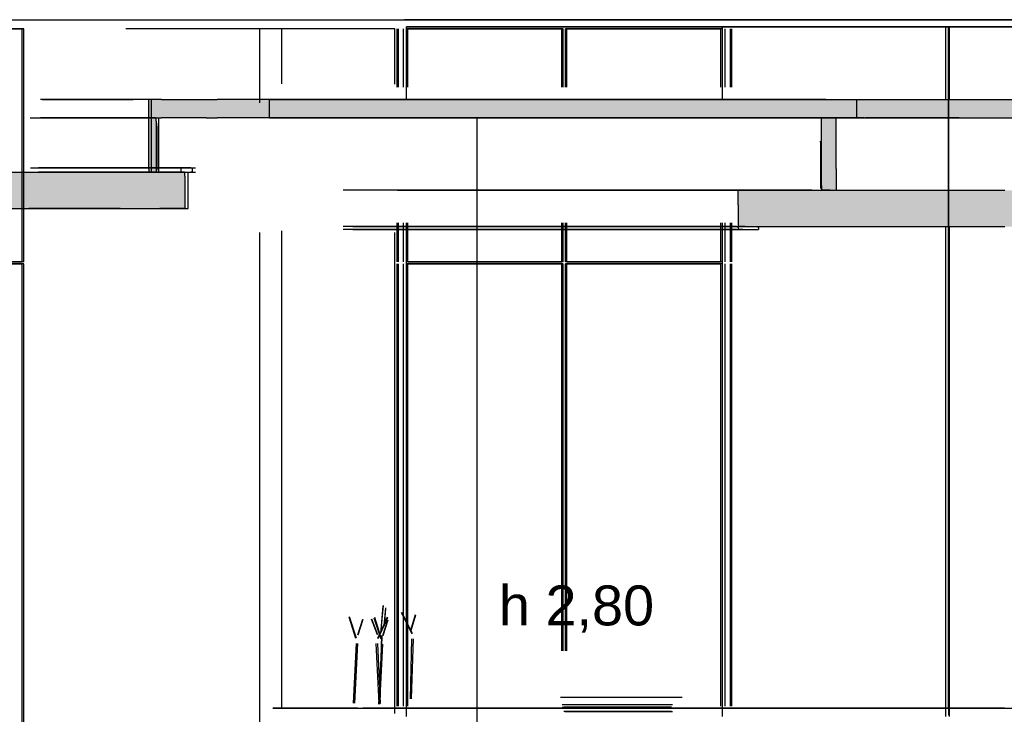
# Model space of a CAD drawing. Header units: millimetres. Extents: x -8297 to 34045, y -61360 to 6071.
# Tile 24 of 68: x 8710 to 11421, y -38844 to -36930. Entities that reach past the tile are written whole.
import ezdxf

# ---------------------------------------------------------------- set-up
doc = ezdxf.new("R2010")
doc.units = ezdxf.units.MM
for name, color, linetype in [('S-QUOTE', 40, 'Continuous'), ('S-TAGLIO-CS', 9, 'Continuous'), ('S-TAGLIO-SOFF', 8, 'Continuous'), ('S-VISTA', 8, 'Continuous'), ('S-VISTA-ARREDI', 9, 'Continuous')]:
    doc.layers.add(name, color=color, linetype=linetype)
doc.styles.add('VISIO', font='arial.ttf')

msp = doc.modelspace()

# ---------------------------------------------------------------- hatches: boundary and pattern name
at = {"layer": 'S-TAGLIO-CS'}
for points in [[(10930, -37200), (10918, -37200), (9254, -37200), (9224, -37200), (9100, -37200), (9096, -37200), (9086, -37200), (9084, -37200), (9066, -37200), (9066, -37198), (9066, -37150), (9096, -37150), (9100, -37150), (9224, -37150), (9254, -37150), (10930, -37150), (11634, -37150), (11716, -37150), (12114, -37150), (12216, -37150), (12220, -37150), (12220, -37152), (12220, -37200), (12218, -37200), (12216, -37200), (12200, -37200), (12114, -37200), (11716, -37200), (11634, -37200), (10958, -37200), (10942, -37200), (10930, -37200)], [(9066, -37200), (9084, -37200), (9086, -37200), (9086, -37210), (9086, -37350), (9084, -37350), (9066, -37350), (9066, -37342), (9066, -37200)], [(10918, -37200), (10930, -37200), (10942, -37200), (10958, -37200), (10958, -37340), (10958, -37400), (10956, -37400), (10954, -37400), (10952, -37400), (10942, -37400), (10918, -37400), (10918, -37388), (10918, -37200)], [(9166, -37450), (9096, -37450), (8992, -37450), (8680, -37450), (7604, -37450), (7436, -37450), (7436, -37436), (7436, -37350), (7442, -37350), (7448, -37350), (7518, -37350), (7536, -37350), (7538, -37350), (7604, -37350), (8680, -37350), (8992, -37350), (9066, -37350), (9084, -37350), (9086, -37350), (9096, -37350), (9156, -37350), (9166, -37350), (9166, -37360), (9166, -37450)], [(12538, -37500), (12516, -37500), (12504, -37500), (12498, -37500), (12484, -37500), (12472, -37500), (12438, -37500), (12424, -37500), (12390, -37500), (12376, -37500), (12366, -37500), (12330, -37500), (12318, -37500), (12306, -37500), (12270, -37500), (12258, -37500), (12246, -37500), (12210, -37500), (12198, -37500), (12186, -37500), (12150, -37500), (12138, -37500), (12102, -37500), (12090, -37500), (12080, -37500), (12042, -37500), (12032, -37500), (12020, -37500), (11984, -37500), (11974, -37500), (11964, -37500), (11926, -37500), (11916, -37500), (11906, -37500), (11868, -37500), (11858, -37500), (11820, -37500), (11810, -37500), (11802, -37500), (11762, -37500), (11754, -37500), (11744, -37500), (11704, -37500), (11696, -37500), (11688, -37500), (11648, -37500), (11642, -37500), (11634, -37500), (11592, -37500), (11586, -37500), (11578, -37500), (11538, -37500), (11530, -37500), (11524, -37500), (11484, -37500), (11476, -37500), (11470, -37500), (11428, -37500), (11424, -37500), (11418, -37500), (11376, -37500), (11370, -37500), (11364, -37500), (11322, -37500), (11318, -37500), (11312, -37500), (11268, -37500), (11264, -37500), (11260, -37500), (11216, -37500), (11212, -37500), (11210, -37500), (11206, -37500), (11162, -37500), (11158, -37500), (11154, -37500), (11110, -37500), (11106, -37500), (11104, -37500), (11102, -37500), (11058, -37500), (11054, -37500), (11052, -37500), (11006, -37500), (11004, -37500), (11002, -37500), (11000, -37500), (10956, -37500), (10954, -37500), (10952, -37500), (10904, -37500), (10902, -37500), (10900, -37500), (10854, -37500), (10852, -37500), (10806, -37500), (10804, -37500), (10756, -37500), (10744, -37500), (10732, -37500), (10716, -37500), (10708, -37500), (10702, -37500), (10688, -37500), (10688, -37440), (10688, -37400), (10708, -37400), (10756, -37400), (10804, -37400), (10806, -37400), (10852, -37400), (10854, -37400), (10900, -37400), (10902, -37400), (10904, -37400), (10918, -37400), (10942, -37400), (10952, -37400), (10954, -37400), (10956, -37400), (10958, -37400), (11000, -37400), (11002, -37400), (11004, -37400), (11006, -37400), (11052, -37400), (11054, -37400), (11058, -37400), (11102, -37400), (11104, -37400), (11106, -37400), (11110, -37400), (11154, -37400), (11158, -37400), (11162, -37400), (11206, -37400), (11210, -37400), (11212, -37400), (11256, -37400), (11260, -37400), (11264, -37400), (11268, -37400), (11312, -37400), (11318, -37400), (11322, -37400), (11364, -37400), (11370, -37400), (11376, -37400), (11418, -37400), (11424, -37400), (11428, -37400), (11470, -37400), (11476, -37400), (11484, -37400), (11524, -37400), (11530, -37400), (11538, -37400), (11578, -37400), (11586, -37400), (11592, -37400), (11634, -37400), (11642, -37400), (11648, -37400), (11688, -37400), (11696, -37400), (11704, -37400), (11744, -37400), (11754, -37400), (11762, -37400), (11802, -37400), (11810, -37400), (11820, -37400), (11858, -37400), (11868, -37400), (11906, -37400), (11916, -37400), (11926, -37400), (11964, -37400), (11974, -37400), (11984, -37400), (12020, -37400), (12032, -37400), (12042, -37400), (12080, -37400), (12090, -37400), (12102, -37400), (12138, -37400), (12150, -37400), (12186, -37400), (12198, -37400), (12210, -37400), (12246, -37400), (12258, -37400), (12270, -37400), (12306, -37400), (12318, -37400), (12330, -37400), (12366, -37400), (12376, -37400), (12398, -37400), (12400, -37400), (12412, -37400), (12418, -37400), (12424, -37400), (12438, -37400), (12472, -37400), (12484, -37400), (12498, -37400), (12504, -37400), (12516, -37400), (12538, -37400), (12538, -37472), (12538, -37500)]]:
    msp.add_hatch(color=9, dxfattribs=at).paths.add_polyline_path(points)

# ---------------------------------------------------------------- linework, layer by layer
at = {"layer": 'S-QUOTE'}
msp.add_line((9969.7, -39998), (9969.7, -37200), dxfattribs=at)
at = {"layer": 'S-TAGLIO-CS'}
for p, q in [((9095.6, -37150), (9065.4, -37150)), ((9065.4, -37197.3), (9065.4, -37150)), ((9100.9, -37150), (9095.6, -37150)), ((9100.9, -37150), (9223.1, -37150)), ((9223.1, -37150), (9254.1, -37150)), ((10929.5, -37150), (9254.1, -37150)), ((10929.5, -37150), (11633.5, -37150)), ((9065.4, -37197.3), (9065.4, -37200)), ((9065.4, -37200), (9095.6, -37200)), ((9084.2, -37200), (9065.4, -37200)), ((9065.4, -37342), (9065.4, -37200)), ((9084.2, -37200), (9085.5, -37200)), ((9085.5, -37209.9), (9085.5, -37200)), ((9095.6, -37200), (9100.9, -37200)), ((9223.1, -37200), (9100.9, -37200)), ((9223.1, -37200), (9254.1, -37200)), ((10929.5, -37200), (9254.1, -37200)), ((10917.9, -37200), (10941.6, -37200)), ((10917.9, -37387.9), (10917.9, -37200)), ((10929.5, -37200), (11633.5, -37200)), ((10941.6, -37200), (10958, -37200)), ((10958, -37340.2), (10958, -37200)), ((9085.5, -37209.9), (9085.5, -37350)), ((9087.5, -37223.7), (9087.5, -37215)), ((9087.5, -37223.7), (9087.5, -37345)), ((10915.1, -37267.9), (10915.1, -37265)), ((10915.1, -37267.9), (10915.1, -37395)), ((8679.2, -37350), (8992.5, -37350)), ((8992.5, -37350), (9096, -37350)), ((9065.4, -37342), (9065.4, -37350)), ((9065.4, -37350), (9084.2, -37350)), ((9085.5, -37350), (9084.2, -37350)), ((9096, -37350), (9165.1, -37350)), ((9181.6, -37338), (9155, -37338)), ((9155, -37348.7), (9155, -37338)), ((9155, -37348.7), (9155, -37350)), ((9155, -37350), (9181.6, -37350)), ((9165.1, -37361), (9165.1, -37350)), ((9165.1, -37361), (9165.1, -37450)), ((9181.6, -37338), (9185.2, -37338)), ((9185.2, -37350), (9181.6, -37350)), ((9185.2, -37339.4), (9185.2, -37338)), ((9185.2, -37339.4), (9185.2, -37350)), ((10958, -37340.2), (10958, -37400)), ((10917.9, -37387.9), (10917.9, -37400)), ((10688.8, -37400), (10707.8, -37400)), ((10688.8, -37439.9), (10688.8, -37400)), ((10708, -37400), (10755.1, -37400)), ((10756.2, -37400), (10803.8, -37400)), ((10804.7, -37400), (10805.2, -37400)), ((10805.2, -37400), (10851.9, -37400)), ((10851.9, -37400), (10852.6, -37400)), ((10852.6, -37400), (10853.3, -37400)), ((10853.3, -37400), (10854, -37400)), ((10854, -37400), (10900.9, -37400)), ((10900.9, -37400), (10901.9, -37400)), ((10901.9, -37400), (10903, -37400)), ((10903, -37400), (10904.1, -37400)), ((10904.1, -37400), (10951.1, -37400)), ((10941.6, -37400), (10917.9, -37400)), ((10941.6, -37400), (10958, -37400)), ((10951.1, -37400), (10952.5, -37400)), ((10952.5, -37400), (10953.9, -37400)), ((10953.9, -37400), (10955.3, -37400)), ((10955.3, -37400), (11000.7, -37400)), ((11000.7, -37400), (11002.4, -37400)), ((11002.4, -37400), (11004.2, -37400)), ((11004.2, -37400), (11006.2, -37400)), ((11006.2, -37400), (11052.6, -37400)), ((11052.6, -37400), (11054.8, -37400)), ((11054.8, -37400), (11057.1, -37400)), ((11057.1, -37400), (11101.8, -37400)), ((11101.8, -37400), (11104.4, -37400)), ((11104.4, -37400), (11107, -37400)), ((11107, -37400), (11109.8, -37400)), ((11109.8, -37400), (11154.7, -37400)), ((11154.7, -37400), (11157.7, -37400)), ((11157.7, -37400), (11161, -37400)), ((11161, -37400), (11205.9, -37400)), ((11205.9, -37400), (11209.4, -37400)), ((11209.4, -37400), (11213, -37400)), ((11213, -37400), (11256.2, -37400)), ((11256.2, -37400), (11260.2, -37400)), ((11260.2, -37400), (11264.3, -37400)), ((11264.3, -37400), (11268.5, -37400)), ((11268.5, -37400), (11312.7, -37400)), ((11312.7, -37400), (11317.3, -37400)), ((11317.3, -37400), (11322.1, -37400)), ((11322.1, -37400), (11364.6, -37400)), ((11364.6, -37400), (11369.8, -37400)), ((11369.8, -37400), (11375.1, -37400)), ((11375.1, -37400), (11417.6, -37400)), ((11417.6, -37400), (11423.2, -37400)), ((10688.8, -37439.9), (10688.8, -37500)), ((8679.2, -37450), (8992.5, -37450)), ((8992.5, -37450), (9096, -37450)), ((9165.1, -37450), (9096, -37450)), ((10707.8, -37500), (10688.8, -37500)), ((10688.8, -37500), (10701.2, -37500)), ((10688.8, -37503.2), (10688.8, -37500)), ((10688.8, -37503.2), (10688.8, -37508)), ((10701.2, -37508), (10688.8, -37508)), ((10701.2, -37500), (10715.9, -37500)), ((10701.2, -37508), (10715.9, -37508)), ((10708, -37500), (10755.1, -37500)), ((10715.9, -37500), (10731.2, -37500)), ((10715.9, -37508), (10731.2, -37508)), ((10731.2, -37500), (10744.2, -37500)), ((10731.2, -37508), (10744.2, -37508)), ((10744.2, -37503.4), (10744.2, -37500)), ((10744.2, -37503.4), (10744.2, -37508)), ((10756.2, -37500), (10803.8, -37500)), ((10804.7, -37500), (10805.2, -37500)), ((10805.2, -37500), (10851.9, -37500)), ((10851.9, -37500), (10852.6, -37500)), ((10852.6, -37500), (10853.3, -37500)), ((10853.3, -37500), (10854, -37500)), ((10854, -37500), (10900.9, -37500)), ((10900.9, -37500), (10901.9, -37500)), ((10901.9, -37500), (10903, -37500)), ((10903, -37500), (10904.1, -37500)), ((10904.1, -37500), (10951.1, -37500)), ((10951.1, -37500), (10952.5, -37500)), ((10952.5, -37500), (10953.9, -37500)), ((10953.9, -37500), (10955.3, -37500)), ((10955.3, -37500), (11000.7, -37500)), ((11000.7, -37500), (11002.4, -37500)), ((11002.4, -37500), (11004.2, -37500)), ((11004.2, -37500), (11006.2, -37500)), ((11006.2, -37500), (11052.6, -37500)), ((11052.6, -37500), (11054.8, -37500)), ((11054.8, -37500), (11057.1, -37500)), ((11057.1, -37500), (11101.8, -37500)), ((11101.8, -37500), (11104.4, -37500)), ((11104.4, -37500), (11107, -37500)), ((11107, -37500), (11109.8, -37500)), ((11109.8, -37500), (11154.7, -37500)), ((11154.7, -37500), (11157.7, -37500)), ((11157.7, -37500), (11161, -37500)), ((11161, -37500), (11205.9, -37500)), ((11205.9, -37500), (11209.4, -37500)), ((11209.4, -37500), (11213, -37500)), ((11213, -37500), (11216.9, -37500)), ((11216.9, -37500), (11260.2, -37500)), ((11260.2, -37500), (11264.3, -37500)), ((11264.3, -37500), (11268.5, -37500)), ((11268.5, -37500), (11312.7, -37500)), ((11312.7, -37500), (11317.3, -37500)), ((11317.3, -37500), (11322.1, -37500)), ((11322.1, -37500), (11364.6, -37500)), ((11364.6, -37500), (11369.8, -37500)), ((11369.8, -37500), (11375.1, -37500)), ((11375.1, -37500), (11417.6, -37500)), ((11417.6, -37500), (11423.2, -37500))]:
    msp.add_line(p, q, dxfattribs=at)
at = {"layer": 'S-TAGLIO-SOFF'}
for p, q in [((8625.5, -36930), (8987.9, -36930)), ((8987.9, -36930), (9107.5, -36930)), ((9107.5, -36930), (9537.6, -36930)), ((9537.6, -36930), (11121.3, -36930)), ((11121.3, -36930), (11142.3, -36930)), ((11142.3, -36930), (11515.5, -36930))]:
    msp.add_line(p, q, dxfattribs=at)
at = {"layer": 'S-VISTA'}
for p, q in [((8721, -36955), (8308, -36955)), ((8312, -36955), (8717, -36955)), ((8717, -37597), (8717, -36955)), ((8717, -37597), (8717, -36955)), ((8721, -37597), (8721, -36955)), ((8721, -37597), (8721, -36955)), ((8721, -37597), (8721, -36955)), ((9032, -36955), (9002, -36955)), ((9085, -36955), (9032, -36955)), ((9158, -36955), (9085, -36955)), ((9245, -36955), (9158, -36955)), ((9340, -36955), (9245, -36955)), ((9432, -36955), (9340, -36955)), ((9432, -36955), (9371, -36955)), ((9371, -37159), (9371, -36955)), ((9743, -36955), (9432, -36955)), ((9432, -37106.8), (9432, -36955)), ((9743, -37108), (9743, -36955)), ((9749, -37115.5), (9749, -36955)), ((9753, -37115.5), (9753, -36955)), ((9767, -37115.5), (9767, -36955)), ((9840, -36930), (9770, -36930)), ((9770, -36930), (9840, -36930)), ((10645, -36950), (9775, -36950)), ((9775, -36950), (10645, -36950)), ((9775, -37150), (9775, -36950)), ((10207, -36955), (9775, -36955)), ((9775, -37115.5), (9775, -36955)), ((9775, -37115.5), (9775, -36955)), ((9779, -36955), (10203, -36955)), ((9779, -37115.5), (9779, -36955)), ((11960, -36930), (9840, -36930)), ((9840, -36930), (10550, -36930)), ((10203, -37115.5), (10203, -36955)), ((10207, -37115.5), (10207, -36955)), ((10207, -37115.5), (10207, -36955)), ((10645, -36955), (10213, -36955)), ((10213, -37115.5), (10213, -36955)), ((10213, -37115.5), (10213, -36955)), ((10217, -36955), (10641, -36955)), ((10217, -37115.5), (10217, -36955)), ((10505, -36950), (11230, -36950)), ((10645, -36950), (10505, -36950)), ((10550, -36930), (10615, -36930)), ((10615, -36930), (11960, -36930)), ((11260, -36950), (10630, -36950)), ((10641, -37115.5), (10641, -36955)), ((10645, -37150), (10645, -36950)), ((10645, -37115.5), (10645, -36955)), ((10645, -37115.5), (10645, -36955)), ((10653, -37115.5), (10653, -36955)), ((10653, -37115.5), (10653, -36955)), ((10653, -37115.5), (10653, -36955)), ((10667, -37115.5), (10667, -36955)), ((10667, -37115.5), (10667, -36955)), ((10667, -37115.5), (10667, -36955)), ((10671, -37115.5), (10671, -36955)), ((10671, -37115.5), (10671, -36955)), ((10671, -37115.5), (10671, -36955)), ((11230, -36950), (11275, -36950)), ((11235, -36950), (11970, -36950)), ((11275, -36950), (11235, -36950)), ((11260, -37150), (11260, -36950)), ((11610, -36950), (11268, -36950)), ((11268, -36950), (11414, -36950)), ((11268, -36950), (11268, -38846)), ((11268, -38827), (11268, -36950)), ((11970, -36950), (11270, -36950)), ((11270, -37150), (11270, -36950)), ((11414, -36950), (11558, -36950)), ((9073, -37150), (8767.4, -37150)), ((8772.3, -37150), (9022.8, -37150)), ((9073, -37200), (9073, -37150)), ((9398, -37150), (11015, -37150)), ((9398, -37200), (9398, -37150)), ((11015, -37200), (11015, -37150)), ((11019, -37150), (11280, -37150)), ((8738.9, -37200), (9093, -37200)), ((9073, -37200), (8767.4, -37200)), ((9073, -37200), (8767.4, -37200)), ((9073, -37350), (9073, -37200)), ((9093, -37350), (9093, -37200)), ((11035, -37200), (9378, -37200)), ((9398, -37200), (11015, -37200)), ((9398, -37200), (11015, -37200)), ((9763, -37200), (9733, -37200)), ((9750, -37200), (9780, -37200)), ((9793, -37200), (9763, -37200)), ((9780, -37200), (9810, -37200)), ((9824, -37200), (9793, -37200)), ((9810, -37200), (9841, -37200)), ((9856, -37200), (9824, -37200)), ((9841, -37200), (9872, -37200)), ((9889, -37200), (9856, -37200)), ((9872, -37200), (9905, -37200)), ((9922, -37200), (9889, -37200)), ((9905, -37200), (9938, -37200)), ((9956, -37200), (9922, -37200)), ((9938, -37200), (9972, -37200)), ((9991, -37200), (9956, -37200)), ((9972, -37200), (10006, -37200)), ((10026, -37200), (9991, -37200)), ((10006, -37200), (10042, -37200)), ((10063, -37200), (10026, -37200)), ((10042, -37200), (10078, -37200)), ((10099, -37200), (10063, -37200)), ((10078, -37200), (10114, -37200)), ((10137, -37200), (10099, -37200)), ((10114, -37200), (10151, -37200)), ((10175, -37200), (10137, -37200)), ((10151, -37200), (10189, -37200)), ((10214, -37200), (10175, -37200)), ((10189, -37200), (10228, -37200)), ((10253, -37200), (10214, -37200)), ((10228, -37200), (10267, -37200)), ((10293, -37200), (10253, -37200)), ((10267, -37200), (10307, -37200)), ((10334, -37200), (10293, -37200)), ((10307, -37200), (10348, -37200)), ((10375, -37200), (10334, -37200)), ((10348, -37200), (10389, -37200)), ((10417, -37200), (10375, -37200)), ((10389, -37200), (10430, -37200)), ((10460, -37200), (10417, -37200)), ((10430, -37200), (10473, -37200)), ((10503, -37200), (10460, -37200)), ((10473, -37200), (10515, -37200)), ((10547, -37200), (10503, -37200)), ((10515, -37200), (10559, -37200)), ((10591, -37200), (10547, -37200)), ((10559, -37200), (10603, -37200)), ((10635, -37200), (10591, -37200)), ((10603, -37200), (10647, -37200)), ((10681, -37200), (10635, -37200)), ((10647, -37200), (10692, -37200)), ((10727, -37200), (10681, -37200)), ((10692, -37200), (10738, -37200)), ((10773, -37200), (10727, -37200)), ((10738, -37200), (10784, -37200)), ((10820, -37200), (10773, -37200)), ((10784, -37200), (10830, -37200)), ((10867, -37200), (10820, -37200)), ((10830, -37200), (10877, -37200)), ((10891, -37200), (10867, -37200)), ((10877, -37200), (10925, -37200)), ((10925, -37200), (10948.5, -37200)), ((11297.1, -37200), (11039, -37200)), ((11071.2, -37200), (11280, -37200)), ((11071.2, -37200), (11280, -37200)), ((7889, -37350), (8717, -37350)), ((8717, -37450), (8717, -37350)), ((8738.9, -37350), (9093, -37350)), ((8739.4, -37338), (9194, -37338)), ((8739.4, -37350), (9194, -37350)), ((9164, -37338), (8762.1, -37338)), ((9164, -37350), (8762.1, -37350)), ((8767.4, -37350), (9174, -37350)), ((9073, -37350), (8767.4, -37350)), ((9174, -37450), (9174, -37350)), ((9631, -37400), (9601, -37400)), ((9662, -37400), (9631, -37400)), ((9693, -37400), (9662, -37400)), ((9726, -37400), (9693, -37400)), ((9759, -37400), (9726, -37400)), ((9763, -37400), (9733, -37400)), ((9750, -37400), (9780, -37400)), ((9792, -37400), (9759, -37400)), ((9793, -37400), (9763, -37400)), ((9780, -37400), (9810, -37400)), ((9827, -37400), (9792, -37400)), ((9824, -37400), (9793, -37400)), ((9810, -37400), (9841, -37400)), ((9856, -37400), (9824, -37400)), ((9862, -37400), (9827, -37400)), ((9841, -37400), (9872, -37400)), ((9889, -37400), (9856, -37400)), ((9898, -37400), (9862, -37400)), ((9872, -37400), (9905, -37400)), ((9922, -37400), (9889, -37400)), ((9935, -37400), (9898, -37400)), ((9905, -37400), (9938, -37400)), ((9956, -37400), (9922, -37400)), ((9972, -37400), (9935, -37400)), ((9938, -37400), (9972, -37400)), ((9991, -37400), (9956, -37400)), ((10010, -37400), (9972, -37400)), ((9972, -37400), (10006, -37400)), ((10026, -37400), (9991, -37400)), ((10006, -37400), (10042, -37400)), ((10049, -37400), (10010, -37400)), ((10063, -37400), (10026, -37400)), ((10042, -37400), (10078, -37400)), ((10089, -37400), (10049, -37400)), ((10099, -37400), (10063, -37400)), ((10078, -37400), (10114, -37400)), ((10129, -37400), (10089, -37400)), ((10137, -37400), (10099, -37400)), ((10114, -37400), (10151, -37400)), ((10170, -37400), (10129, -37400)), ((10175, -37400), (10137, -37400)), ((10151, -37400), (10189, -37400)), ((10211, -37400), (10170, -37400)), ((10214, -37400), (10175, -37400)), ((10189, -37400), (10228, -37400)), ((10254, -37400), (10211, -37400)), ((10253, -37400), (10214, -37400)), ((10228, -37400), (10267, -37400)), ((10293, -37400), (10253, -37400)), ((10296, -37400), (10254, -37400)), ((10267, -37400), (10307, -37400)), ((10334, -37400), (10293, -37400)), ((10340, -37400), (10296, -37400)), ((10307, -37400), (10348, -37400)), ((10375, -37400), (10334, -37400)), ((10384, -37400), (10340, -37400)), ((10348, -37400), (10389, -37400)), ((10417, -37400), (10375, -37400)), ((10428, -37400), (10384, -37400)), ((10389, -37400), (10430, -37400)), ((10460, -37400), (10417, -37400)), ((10474, -37400), (10428, -37400)), ((10430, -37400), (10473, -37400)), ((10503, -37400), (10460, -37400)), ((10473, -37400), (10515, -37400)), ((10519, -37400), (10474, -37400)), ((10547, -37400), (10503, -37400)), ((10515, -37400), (10559, -37400)), ((10566, -37400), (10519, -37400)), ((10591, -37400), (10547, -37400)), ((10559, -37400), (10603, -37400)), ((10612, -37400), (10566, -37400)), ((10635, -37400), (10591, -37400)), ((10603, -37400), (10647, -37400)), ((10660, -37400), (10612, -37400)), ((10681, -37400), (10635, -37400)), ((10647, -37400), (10692, -37400)), ((10684, -37400), (10660, -37400)), ((10727, -37400), (10681, -37400)), ((10692, -37400), (10738, -37400)), ((10773, -37400), (10727, -37400)), ((10738, -37400), (10784, -37400)), ((10820, -37400), (10773, -37400)), ((10784, -37400), (10830, -37400)), ((10867, -37400), (10820, -37400)), ((10830, -37400), (10877, -37400)), ((10891, -37400), (10867, -37400)), ((10877, -37400), (10925, -37400)), ((10925, -37400), (10948.5, -37400)), ((7889, -37450), (8717, -37450)), ((8986.3, -37450), (8735.1, -37450)), ((8767.4, -37450), (9174, -37450)), ((9749, -37597), (9749, -37490)), ((9753, -37597), (9753, -37490)), ((9767, -37597), (9767, -37490)), ((9775, -37597), (9775, -37490)), ((9775, -37597), (9775, -37490)), ((9779, -37597), (9779, -37490)), ((10203, -37597), (10203, -37490)), ((10207, -37597), (10207, -37490)), ((10207, -37597), (10207, -37490)), ((10213, -37597), (10213, -37490)), ((10213, -37597), (10213, -37490)), ((10217, -37597), (10217, -37490)), ((10641, -37597), (10641, -37490)), ((10645, -37597), (10645, -37490)), ((10645, -37597), (10645, -37490)), ((10653, -37597), (10653, -37490)), ((10653, -37597), (10653, -37490)), ((10653, -37597), (10653, -37490)), ((10667, -37597), (10667, -37490)), ((10667, -37597), (10667, -37490)), ((10667, -37597), (10667, -37490)), ((10671, -37597), (10671, -37490)), ((10671, -37597), (10671, -37490)), ((10671, -37597), (10671, -37490)), ((9371, -39250), (9371, -37516)), ((9432, -38827), (9432, -37511.5)), ((9631, -37500), (9601, -37500)), ((9631, -37500), (9601, -37500)), ((9631, -37508), (9601, -37508)), ((9627, -37500), (9657, -37500)), ((9627, -37508), (9657, -37508)), ((9662, -37500), (9631, -37500)), ((9662, -37500), (9631, -37500)), ((9662, -37508), (9631, -37508)), ((9657, -37500), (9687, -37500)), ((9657, -37508), (9687, -37508)), ((9693, -37500), (9662, -37500)), ((9693, -37500), (9662, -37500)), ((9693, -37508), (9662, -37508)), ((9687, -37500), (9718, -37500)), ((9687, -37508), (9718, -37508)), ((9689, -37500), (10611, -37500)), ((9726, -37500), (9693, -37500)), ((9726, -37500), (9693, -37500)), ((9726, -37508), (9693, -37508)), ((9718, -37500), (9750, -37500)), ((9718, -37508), (9750, -37508)), ((9759, -37500), (9726, -37500)), ((9759, -37500), (9726, -37500)), ((9759, -37508), (9726, -37508)), ((9743, -38842), (9743, -37516)), ((9750, -37500), (9783, -37500)), ((9750, -37508), (9783, -37508)), ((9792, -37500), (9759, -37500)), ((9792, -37500), (9759, -37500)), ((9792, -37508), (9759, -37508)), ((9775, -38850), (9775, -37500)), ((9783, -37500), (9816, -37500)), ((9783, -37508), (9816, -37508)), ((9827, -37500), (9792, -37500)), ((9827, -37500), (9792, -37500)), ((9827, -37508), (9792, -37508)), ((9816, -37500), (9851, -37500)), ((9816, -37508), (9851, -37508)), ((9862, -37500), (9827, -37500)), ((9862, -37500), (9827, -37500)), ((9862, -37508), (9827, -37508)), ((9851, -37500), (9886, -37500)), ((9851, -37508), (9886, -37508)), ((9898, -37500), (9862, -37500)), ((9898, -37500), (9862, -37500)), ((9898, -37508), (9862, -37508)), ((9886, -37500), (9921, -37500)), ((9886, -37508), (9921, -37508)), ((9935, -37500), (9898, -37500)), ((9935, -37500), (9898, -37500)), ((9935, -37508), (9898, -37508)), ((9921, -37500), (9958, -37500)), ((9921, -37508), (9958, -37508)), ((9972, -37500), (9935, -37500)), ((9972, -37500), (9935, -37500)), ((9972, -37508), (9935, -37508)), ((9958, -37500), (9995, -37500)), ((9958, -37508), (9995, -37508)), ((10010, -37500), (9972, -37500)), ((10010, -37500), (9972, -37500)), ((10010, -37508), (9972, -37508)), ((9995, -37500), (10033, -37500)), ((9995, -37508), (10033, -37508)), ((10049, -37500), (10010, -37500)), ((10049, -37500), (10010, -37500)), ((10049, -37508), (10010, -37508)), ((10033, -37500), (10071, -37500)), ((10033, -37508), (10071, -37508)), ((10089, -37500), (10049, -37500)), ((10089, -37500), (10049, -37500)), ((10089, -37508), (10049, -37508)), ((10071, -37500), (10110, -37500)), ((10071, -37508), (10110, -37508)), ((10129, -37500), (10089, -37500)), ((10129, -37500), (10089, -37500)), ((10129, -37508), (10089, -37508)), ((10110, -37500), (10150, -37500)), ((10110, -37508), (10150, -37508)), ((10170, -37500), (10129, -37500)), ((10170, -37500), (10129, -37500)), ((10170, -37508), (10129, -37508)), ((10150, -37500), (10191, -37500)), ((10150, -37508), (10191, -37508)), ((10211, -37500), (10170, -37500)), ((10211, -37500), (10170, -37500)), ((10211, -37508), (10170, -37508)), ((10191, -37500), (10232, -37500)), ((10191, -37508), (10232, -37508)), ((10254, -37500), (10211, -37500)), ((10254, -37500), (10211, -37500)), ((10254, -37508), (10211, -37508)), ((10232, -37500), (10274, -37500)), ((10232, -37508), (10274, -37508)), ((10296, -37500), (10254, -37500)), ((10296, -37500), (10254, -37500)), ((10296, -37508), (10254, -37508)), ((10274, -37500), (10316, -37500)), ((10274, -37508), (10316, -37508)), ((10340, -37500), (10296, -37500)), ((10340, -37500), (10296, -37500)), ((10340, -37508), (10296, -37508)), ((10316, -37500), (10359, -37500)), ((10316, -37508), (10359, -37508)), ((10384, -37500), (10340, -37500)), ((10384, -37500), (10340, -37500)), ((10384, -37508), (10340, -37508)), ((10359, -37500), (10403, -37500)), ((10359, -37508), (10403, -37508)), ((10428, -37500), (10384, -37500)), ((10428, -37500), (10384, -37500)), ((10428, -37508), (10384, -37508)), ((10403, -37500), (10447, -37500)), ((10403, -37508), (10447, -37508)), ((10474, -37500), (10428, -37500)), ((10474, -37500), (10428, -37500)), ((10474, -37508), (10428, -37508)), ((10447, -37500), (10492, -37500)), ((10447, -37508), (10492, -37508)), ((10519, -37500), (10474, -37500)), ((10519, -37500), (10474, -37500)), ((10519, -37508), (10474, -37508)), ((10492, -37500), (10537, -37500)), ((10492, -37508), (10537, -37508)), ((10566, -37500), (10519, -37500)), ((10566, -37500), (10519, -37500)), ((10566, -37508), (10519, -37508)), ((10537, -37500), (10583, -37500)), ((10537, -37508), (10583, -37508)), ((10612, -37500), (10566, -37500)), ((10612, -37500), (10566, -37500)), ((10612, -37508), (10566, -37508)), ((10580, -37500), (10611, -37500)), ((10580, -37508), (10611, -37508)), ((10583, -37500), (10630, -37500)), ((10583, -37508), (10630, -37508)), ((10660, -37500), (10612, -37500)), ((10660, -37500), (10612, -37500)), ((10660, -37508), (10612, -37508)), ((10630, -37500), (10677, -37500)), ((10630, -37508), (10677, -37508)), ((10645, -38850), (10645, -37500)), ((10684, -37500), (10660, -37500)), ((10684, -37500), (10660, -37500)), ((10684, -37508), (10660, -37508)), ((10677, -37500), (10724, -37500)), ((10677, -37508), (10724, -37508)), ((11260, -38850), (11260, -37500)), ((11270, -38850), (11270, -37500)), ((8721, -37597), (8308, -37597)), ((8721, -37603), (8308, -37603)), ((8312, -37597), (8717, -37597)), ((8312, -37603), (8717, -37603)), ((8717, -39990), (8717, -37603)), ((8717, -39990), (8717, -37603)), ((8721, -39990), (8721, -37603)), ((8721, -39990), (8721, -37603)), ((8721, -39990), (8721, -37603)), ((9749, -38821.9), (9749, -37603)), ((9753, -38821.9), (9753, -37603)), ((9767, -38821.9), (9767, -37603)), ((10207, -37597), (9775, -37597)), ((10207, -37603), (9775, -37603)), ((9775, -38821.9), (9775, -37603)), ((9775, -38821.9), (9775, -37603)), ((9779, -37597), (10203, -37597)), ((9779, -37603), (10203, -37603)), ((9779, -38821.9), (9779, -37603)), ((10203, -38669.5), (10203, -37603)), ((10207, -38669.5), (10207, -37603)), ((10207, -38669.5), (10207, -37603)), ((10645, -37597), (10213, -37597)), ((10645, -37603), (10213, -37603)), ((10213, -38669.5), (10213, -37603)), ((10213, -38669.5), (10213, -37603)), ((10217, -37597), (10641, -37597)), ((10217, -37603), (10641, -37603)), ((10217, -38669.5), (10217, -37603)), ((10641, -38821.9), (10641, -37603)), ((10645, -38821.9), (10645, -37603)), ((10645, -38821.9), (10645, -37603)), ((10653, -38821.9), (10653, -37603)), ((10653, -38821.9), (10653, -37603)), ((10653, -38821.9), (10653, -37603)), ((10667, -38821.9), (10667, -37603)), ((10667, -38821.9), (10667, -37603)), ((10667, -38821.9), (10667, -37603)), ((10671, -38821.9), (10671, -37603)), ((10671, -38821.9), (10671, -37603)), ((10671, -38821.9), (10671, -37603)), ((9532, -38827), (9407, -38827)), ((9407, -38827), (9478, -38827)), ((9432, -38827), (9532, -38827)), ((9478, -38827), (9567, -38827)), ((9641, -38827), (9532, -38827)), ((9532, -38827), (9622, -38827)), ((9567, -38827), (9677, -38827)), ((9738, -38827), (9655, -38827)), ((9677, -38827), (9808, -38827)), ((9841, -38827), (9738, -38827)), ((9808, -38827), (9958, -38827)), ((9964, -38827), (9841, -38827)), ((9958, -38827), (10128, -38827)), ((10105, -38827), (9964, -38827)), ((10264, -38827), (10105, -38827)), ((10128, -38827), (10315, -38827)), ((10439, -38827), (10264, -38827)), ((10315, -38827), (10518, -38827)), ((10629, -38827), (10439, -38827)), ((10518, -38827), (10735, -38827)), ((10833, -38827), (10629, -38827)), ((10735, -38827), (10964, -38827)), ((11048, -38827), (10833, -38827)), ((10964, -38827), (11200, -38827)), ((11275, -38827), (11048, -38827)), ((11200, -38827), (11343, -38827)), ((11268, -38827), (11414, -38827)), ((11422, -38827), (11275, -38827)), ((11343, -38827), (11477, -38827)), ((11414, -38827), (11558, -38827))]:
    msp.add_line(p, q, dxfattribs=at)
at = {"layer": 'S-VISTA-ARREDI'}
for p, q in [((9705, -38610), (9712, -38544)), ((9705, -38612), (9711, -38545)), ((9714, -38600), (9718, -38551)), ((9715, -38600), (9718, -38552)), ((9636, -38635), (9617, -38576)), ((9637, -38634), (9618, -38575)), ((9641, -38625), (9655, -38582)), ((9642, -38625), (9656, -38582)), ((9695, -38625), (9679, -38582)), ((9696, -38625), (9680, -38582)), ((9705, -38637), (9686, -38579)), ((9706, -38636), (9688, -38577)), ((9696, -38634), (9723, -38575)), ((9697, -38635), (9724, -38577)), ((9791, -38623), (9761, -38564)), ((9792, -38621), (9762, -38563)), ((9787, -38612), (9800, -38569)), ((9788, -38613), (9801, -38570)), ((9710, -38627), (9724, -38584)), ((9711, -38627), (9725, -38584)), ((9702, -38814), (9707, -38627)), ((9703, -38814), (9708, -38627)), ((9786, -38801), (9790, -38636)), ((9789, -38801), (9794, -38636)), ((9629, -38813), (9637, -38649)), ((9633, -38813), (9641, -38649)), ((9700, -38814), (9692, -38649)), ((9704, -38814), (9696, -38649)), ((9699, -38816), (9707, -38651)), ((9702, -38816), (9710, -38651)), ((10199, -38797), (10533, -38797)), ((10200, -38797), (10534, -38797)), ((10501, -38818), (10204, -38818)), ((10204, -38824), (10353, -38824)), ((10505, -38824), (10208, -38824)), ((10508, -38818), (10212, -38818)), ((10353, -38824), (10501, -38824)), ((10505, -38836), (10208, -38836)), ((10211, -38836), (10508, -38836))]:
    msp.add_line(p, q, dxfattribs=at)

# ---------------------------------------------------------------- texts
at = {"layer": 'S-QUOTE', "style": 'VISIO'}
msp.add_text('h 2,80', height=110, dxfattribs=at).set_placement((10029.7, -38599))

doc.saveas('drawing.dxf')
